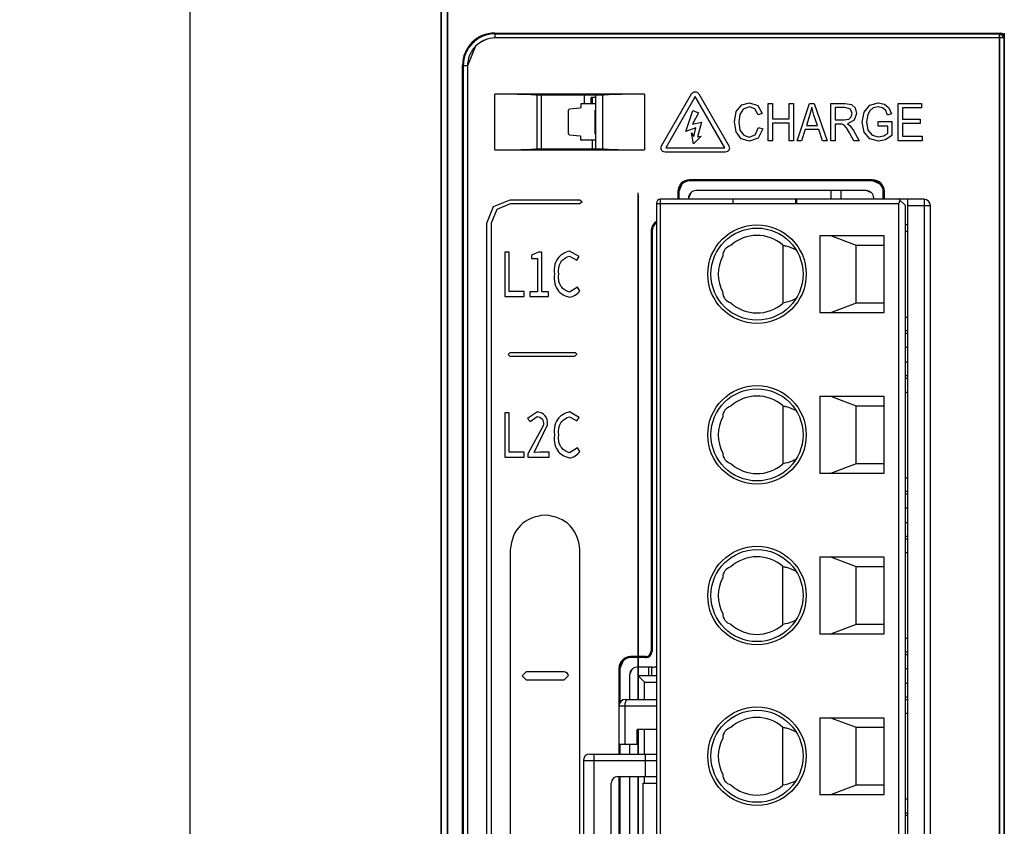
# Model space of a CAD drawing. Header units: millimetres. Extents: x -536 to 1170, y -857 to -283.
# Tile 18 of 39: x 499 to 545, y -447 to -409. Entities that reach past the tile are written whole.
import ezdxf

# ---------------------------------------------------------------- set-up
doc = ezdxf.new("R2010")
doc.units = ezdxf.units.MM
doc.header["$LTSCALE"] = 30.734
doc.header["$PDMODE"] = 3
doc.header["$PDSIZE"] = 2
doc.layers.get('0').update_dxf_attribs({"linetype": 'CONTINUOUS'})
doc.layers.get('Defpoints').update_dxf_attribs({"linetype": 'CONTINUOUS'})
doc.layers.add('标注', color=2, linetype='CONTINUOUS')
doc.styles.get("Standard").update_dxf_attribs({"font": 'txt', "width": 0.707})
doc.dimstyles.get("Standard").update_dxf_attribs({"dimtxt": 7, "dimasz": 4, "dimexe": 2, "dimexo": 0, "dimtad": 0, "dimtih": 1, "dimtoh": 1, "dimdec": 1, "dimdsep": 46, "dimtxsty": 'Standard', "dimcen": 0.09, "dimclrd": 256, "dimclre": 256, "dimclrt": 256, "dimadec": 0, "dimazin": 0, "dimtp": 0.01, "dimtm": 0.01, "dimtfac": 1, "dimtdec": 1, "dimtofl": 0, "dimtmove": 0, "dimatfit": 3, "dimfxl": 0, "dimtolj": 1, "dimarcsym": 0})

# ---------------------------------------------------------------- blocks, each defined once
blk = doc.blocks.new('*D36')
at = {"layer": 'Defpoints', "color": 0}
for p in [(518.828, -377.733), (506.794, -547.733), (520.528, -547.733)]:
    blk.add_point(p, dxfattribs=at)
at = {"layer": '标注', "lineweight": -2}
for p, q in [((518.828, -377.733), (504.794, -377.733)), ((506.794, -381.733), (506.794, -458.608)), ((506.794, -543.733), (506.794, -466.858)), ((520.528, -547.733), (504.794, -547.733))]:
    blk.add_line(p, q, dxfattribs=at)
at = {"layer": '标注'}
for points in [[(507.461, -381.733), (506.127, -381.733), (506.794, -377.733)], [(506.127, -543.733), (507.461, -543.733), (506.794, -547.733)]]:
    blk.add_solid(points, dxfattribs=at)
at = {"layer": '标注', "color": 0, "insert": (506.794, -462.733), "char_height": 7, "attachment_point": 5}
blk.add_mtext('\\A1;170', dxfattribs=at)

msp = doc.modelspace()

# ---------------------------------------------------------------- linework, layer by layer
at = {"linetype": 'Continuous'}
for p, q in [((518.828, -377.733), (518.828, -547.405)), ((518.828, -547.38), (518.828, -377.733)), ((518.828, -547.38), (518.828, -377.733)), ((518.528, -378.033), (518.528, -547.433)), ((518.528, -547.433), (518.528, -378.033)), ((521.055, -409.711), (521.027, -409.683)), ((521.055, -409.711), (521.027, -409.683)), ((521.027, -409.683), (544.628, -409.683)), ((521.027, -409.683), (544.628, -409.683)), ((521.055, -409.911), (521.055, -409.711)), ((521.055, -409.911), (521.055, -409.711)), ((521.055, -409.711), (544.6, -409.711)), ((521.055, -409.711), (544.6, -409.711)), ((544.628, -409.683), (544.6, -409.711)), ((544.628, -409.683), (544.6, -409.711)), ((544.6, -409.711), (544.6, -547.045)), ((544.6, -547.045), (544.6, -409.711)), ((544.828, -409.683), (544.828, -547.07)), ((544.8, -409.911), (521.055, -409.911)), ((544.8, -409.911), (521.055, -409.911)), ((544.828, -409.883), (544.8, -409.911)), ((544.828, -409.883), (544.8, -409.911)), ((544.8, -409.911), (544.8, -547.042)), ((544.8, -409.911), (544.8, -547.042)), ((544.828, -409.883), (544.828, -547.07)), ((520.137, -410.291), (519.756, -411.21)), ((519.528, -547.07), (519.528, -411.182)), ((519.528, -547.07), (519.528, -411.182)), ((519.556, -411.21), (519.528, -411.182)), ((519.556, -411.21), (519.528, -411.182)), ((519.556, -411.21), (519.556, -547.042)), ((519.556, -411.21), (519.556, -547.042)), ((519.756, -411.21), (519.556, -411.21)), ((519.756, -411.21), (519.556, -411.21)), ((519.756, -411.21), (519.756, -547.045)), ((519.756, -411.21), (519.756, -547.045)), ((521.028, -415.133), (521.028, -412.533)), ((521.028, -415.133), (521.028, -412.533)), ((528.028, -412.533), (521.028, -412.533)), ((528.028, -412.533), (521.028, -412.533)), ((521.786, -412.537), (521.028, -412.533)), ((522.413, -412.548), (521.786, -412.537)), ((522.816, -412.564), (522.413, -412.548)), ((522.931, -412.573), (522.816, -412.564)), ((522.999, -412.583), (522.999, -415.083)), ((522.999, -412.583), (522.999, -415.083)), ((526.057, -412.583), (522.999, -412.583)), ((526.057, -412.583), (522.999, -412.583)), ((523.218, -415.083), (523.218, -412.583)), ((525.228, -412.984), (525.228, -412.583)), ((525.528, -412.984), (525.528, -412.691)), ((525.728, -412.691), (525.528, -412.691)), ((525.598, -412.984), (525.598, -412.691)), ((525.728, -412.583), (525.728, -415.083)), ((526.125, -412.573), (526.057, -412.583)), ((526.057, -412.583), (526.057, -415.083)), ((526.057, -412.583), (526.057, -415.083)), ((526.241, -412.564), (526.125, -412.573)), ((526.644, -412.548), (526.241, -412.564)), ((527.272, -412.537), (526.644, -412.548)), ((528.028, -412.533), (528.028, -415.133)), ((528.821, -414.952), (530.226, -412.519)), ((530.395, -412.645), (529.015, -415.035)), ((531.775, -415.035), (530.395, -412.645)), ((530.564, -412.519), (531.968, -414.952)), ((532.567, -413.038), (532.932, -412.933)), ((532.932, -412.933), (533.311, -413.066)), ((538.542, -413.04), (538.939, -412.933)), ((538.939, -412.933), (539.234, -412.994)), ((524.478, -414.388), (524.478, -413.28)), ((525.025, -413.186), (524.524, -413.23)), ((525.048, -413.009), (525.048, -413.161)), ((525.703, -412.984), (525.073, -412.984)), ((525.703, -413.284), (525.703, -414.384)), ((529.947, -414.283), (530.283, -413.289)), ((530.283, -413.289), (530.55, -413.401)), ((532.222, -413.82), (532.312, -413.346)), ((532.312, -413.346), (532.567, -413.038)), ((532.639, -413.226), (532.476, -413.484)), ((532.928, -413.13), (532.639, -413.226)), ((533.178, -413.217), (532.928, -413.13)), ((533.33, -413.493), (533.178, -413.217)), ((533.311, -413.066), (533.526, -413.44)), ((533.806, -414.704), (533.806, -412.962)), ((533.806, -412.962), (534.005, -412.962)), ((534.005, -412.962), (534.005, -413.68)), ((534.783, -412.962), (534.983, -412.962)), ((534.783, -413.68), (534.783, -412.962)), ((534.983, -412.962), (534.983, -414.704)), ((535.151, -414.704), (535.728, -412.962)), ((535.728, -412.962), (535.947, -412.962)), ((535.832, -413.142), (535.749, -413.477)), ((535.94, -413.506), (535.832, -413.142)), ((535.947, -412.962), (536.56, -414.704)), ((536.722, -414.704), (536.722, -412.962)), ((536.722, -412.962), (537.389, -412.962)), ((536.922, -413.154), (536.922, -413.731)), ((537.398, -413.154), (536.922, -413.154)), ((537.389, -412.962), (537.695, -413.009)), ((537.642, -413.234), (537.398, -413.154)), ((537.719, -413.437), (537.642, -413.234)), ((537.695, -413.009), (537.862, -413.175)), ((537.862, -413.175), (537.925, -413.437)), ((538.186, -413.841), (538.278, -413.367)), ((538.278, -413.367), (538.542, -413.04)), ((538.544, -413.305), (538.449, -413.477)), ((538.704, -413.178), (538.544, -413.305)), ((538.94, -413.13), (538.704, -413.178)), ((539.147, -413.176), (538.94, -413.13)), ((539.291, -413.297), (539.147, -413.176)), ((539.234, -412.994), (539.441, -413.164)), ((539.375, -413.507), (539.291, -413.297)), ((539.441, -413.164), (539.555, -413.45)), ((539.876, -414.704), (539.876, -412.962)), ((539.876, -412.962), (540.963, -412.962)), ((540.075, -413.166), (540.075, -413.702)), ((540.963, -413.166), (540.075, -413.166)), ((540.963, -412.962), (540.963, -413.166)), ((530.55, -413.401), (530.269, -413.933)), ((530.269, -413.933), (530.69, -413.835)), ((530.69, -413.835), (530.507, -414.521)), ((532.302, -414.287), (532.222, -413.82)), ((532.476, -413.484), (532.428, -413.819)), ((532.428, -413.819), (532.484, -414.206)), ((533.526, -413.44), (533.33, -413.493)), ((534.005, -413.68), (534.783, -413.68)), ((535.749, -413.477), (535.584, -413.989)), ((536.097, -413.989), (535.94, -413.506)), ((536.922, -413.731), (537.349, -413.731)), ((537.349, -413.731), (537.562, -413.698)), ((537.821, -413.749), (537.501, -413.911)), ((537.562, -413.698), (537.679, -413.593)), ((537.679, -413.593), (537.719, -413.437)), ((537.925, -413.437), (537.821, -413.749)), ((538.278, -414.306), (538.186, -413.841)), ((538.449, -413.477), (538.392, -413.828)), ((538.392, -413.828), (538.461, -414.219)), ((538.941, -414.02), (538.941, -413.816)), ((538.941, -413.816), (539.578, -413.816)), ((539.555, -413.45), (539.375, -413.507)), ((539.578, -413.816), (539.578, -414.461)), ((540.075, -413.702), (540.906, -413.702)), ((540.906, -413.702), (540.906, -413.906)), ((525.728, -413.991), (525.703, -413.991)), ((530.423, -414.101), (529.947, -414.283)), ((530.325, -414.507), (530.423, -414.101)), ((532.533, -414.618), (532.302, -414.287)), ((532.484, -414.206), (532.658, -414.454)), ((533.195, -414.424), (533.351, -414.093)), ((533.551, -414.151), (533.326, -414.584)), ((533.351, -414.093), (533.551, -414.151)), ((534.005, -413.884), (534.005, -414.704)), ((534.783, -413.884), (534.005, -413.884)), ((534.783, -414.704), (534.783, -413.884)), ((535.525, -414.176), (535.362, -414.704)), ((536.159, -414.176), (535.525, -414.176)), ((535.584, -413.989), (536.097, -413.989)), ((536.333, -414.704), (536.159, -414.176)), ((536.922, -413.93), (536.922, -414.704)), ((537.152, -413.93), (536.922, -413.93)), ((537.263, -413.938), (537.152, -413.93)), ((537.354, -413.985), (537.263, -413.938)), ((537.455, -414.101), (537.354, -413.985)), ((537.599, -414.341), (537.455, -414.101)), ((537.501, -413.911), (537.621, -413.998)), ((537.621, -413.998), (537.786, -414.229)), ((537.786, -414.229), (538.046, -414.704)), ((538.552, -414.623), (538.278, -414.306)), ((538.461, -414.219), (538.662, -414.452)), ((539.382, -414.02), (538.941, -414.02)), ((539.382, -414.347), (539.382, -414.02)), ((540.075, -413.906), (540.075, -414.499)), ((540.906, -413.906), (540.075, -413.906)), ((524.524, -414.438), (525.025, -414.482)), ((525.048, -414.659), (525.048, -414.507)), ((525.703, -414.684), (525.073, -414.684)), ((525.598, -415.083), (525.598, -414.684)), ((525.728, -414.341), (525.703, -414.341)), ((530.213, -414.339), (530.325, -414.507)), ((530.311, -414.857), (530.213, -414.339)), ((530.676, -414.493), (530.311, -414.857)), ((530.507, -414.521), (530.676, -414.493)), ((532.929, -414.733), (532.533, -414.618)), ((532.658, -414.454), (532.912, -414.536)), ((532.912, -414.536), (533.195, -414.424)), ((533.326, -414.584), (532.929, -414.733)), ((534.005, -414.704), (533.806, -414.704)), ((534.983, -414.704), (534.783, -414.704)), ((535.362, -414.704), (535.151, -414.704)), ((536.56, -414.704), (536.333, -414.704)), ((536.922, -414.704), (536.722, -414.704)), ((537.797, -414.704), (537.599, -414.341)), ((538.046, -414.704), (537.797, -414.704)), ((538.954, -414.733), (538.552, -414.623)), ((538.662, -414.452), (538.943, -414.529)), ((538.943, -414.529), (539.196, -414.471)), ((539.275, -414.665), (538.954, -414.733)), ((539.196, -414.471), (539.382, -414.347)), ((539.578, -414.461), (539.275, -414.665)), ((540.998, -414.704), (539.876, -414.704)), ((540.075, -414.499), (540.998, -414.499)), ((540.998, -414.499), (540.998, -414.704)), ((521.028, -415.133), (528.028, -415.133)), ((521.028, -415.133), (528.028, -415.133)), ((521.786, -415.129), (522.413, -415.118)), ((522.413, -415.118), (522.816, -415.102)), ((522.816, -415.102), (522.931, -415.092)), ((522.931, -415.092), (522.999, -415.083)), ((522.999, -415.083), (526.057, -415.083)), ((522.999, -415.083), (526.057, -415.083)), ((526.125, -415.092), (526.241, -415.102)), ((526.241, -415.102), (526.644, -415.118)), ((526.644, -415.118), (527.272, -415.129)), ((527.272, -415.129), (528.028, -415.133)), ((529.015, -415.035), (531.775, -415.035)), ((531.799, -415.244), (528.99, -415.244)), ((530.128, -416.583), (530.128, -416.533)), ((530.128, -416.583), (530.128, -416.533)), ((538.678, -416.533), (530.128, -416.533)), ((538.678, -416.533), (530.128, -416.533)), ((538.678, -416.583), (530.128, -416.583)), ((538.678, -416.583), (530.128, -416.583)), ((538.678, -416.583), (538.678, -416.533)), ((538.678, -416.583), (538.678, -416.533)), ((539.067, -416.694), (538.678, -416.533)), ((539.032, -416.729), (538.678, -416.583)), ((529.739, -416.694), (529.578, -417.083)), ((529.775, -416.729), (529.628, -417.083)), ((538.378, -417.033), (530.428, -417.033)), ((538.378, -417.033), (530.428, -417.033)), ((536.728, -417.05), (536.728, -417.434)), ((537.215, -417.434), (537.215, -417.05)), ((538.626, -417.135), (538.378, -417.033)), ((520.979, -417.781), (521.756, -417.458)), ((521.756, -417.458), (525.006, -417.458)), ((525.006, -417.458), (525.106, -417.558)), ((527.728, -417.234), (527.728, -417.134)), ((528.778, -484.434), (528.778, -417.434)), ((541.078, -417.434), (528.778, -417.434)), ((529.578, -417.083), (529.578, -417.434)), ((529.578, -417.083), (529.578, -417.434)), ((529.628, -417.083), (529.578, -417.083)), ((529.628, -417.083), (529.578, -417.083)), ((529.628, -417.083), (529.628, -417.434)), ((529.628, -417.083), (529.628, -417.434)), ((530.181, -417.135), (530.078, -417.383)), ((530.078, -417.383), (530.078, -417.434)), ((530.078, -417.383), (530.078, -417.434)), ((532.143, -417.434), (532.143, -417.634)), ((535.088, -417.634), (535.088, -417.434)), ((535.143, -417.634), (535.143, -417.434)), ((538.728, -417.434), (538.728, -417.383)), ((538.728, -417.434), (538.728, -417.383)), ((539.178, -417.434), (539.178, -417.083)), ((539.178, -417.434), (539.178, -417.083)), ((539.178, -417.083), (539.228, -417.083)), ((539.178, -417.083), (539.228, -417.083)), ((539.228, -417.434), (539.228, -417.083)), ((539.228, -417.434), (539.228, -417.083)), ((540.208, -417.734), (539.908, -417.434)), ((540.328, -484.434), (540.328, -417.434)), ((541.078, -417.434), (541.078, -484.434)), ((520.656, -418.558), (520.979, -417.781)), ((521.12, -417.922), (520.856, -418.558)), ((521.756, -417.658), (521.12, -417.922)), ((525.006, -417.658), (521.756, -417.658)), ((525.106, -417.558), (525.006, -417.658)), ((528.578, -417.634), (528.578, -484.234)), ((528.578, -417.634), (539.908, -417.634)), ((539.908, -484.234), (539.908, -417.634)), ((540.208, -484.134), (540.208, -417.734)), ((540.328, -417.734), (541.378, -417.734)), ((541.378, -484.134), (541.378, -417.734)), ((520.656, -456.183), (520.656, -418.558)), ((520.856, -418.558), (520.856, -456.183)), ((528.489, -418.544), (528.328, -418.933)), ((528.525, -418.579), (528.509, -418.596)), ((540.328, -418.634), (540.208, -418.634)), ((528.328, -418.933), (528.328, -438.533)), ((528.328, -418.933), (528.328, -438.533)), ((528.378, -418.933), (528.328, -418.933)), ((528.378, -418.933), (528.328, -418.933)), ((528.378, -418.933), (528.378, -438.533)), ((528.378, -418.933), (528.378, -438.533)), ((536.208, -419.134), (536.208, -422.734)), ((536.208, -419.134), (539.208, -419.134)), ((536.718, -419.134), (537.908, -419.584)), ((539.208, -419.134), (539.208, -422.734)), ((540.208, -418.934), (540.328, -418.934)), ((534.487, -419.586), (534.487, -422.283)), ((537.908, -422.284), (537.908, -419.584)), ((537.908, -419.584), (539.208, -419.584)), ((521.506, -419.9), (521.506, -421.969)), ((521.71, -419.9), (521.506, -419.9)), ((521.71, -421.746), (521.71, -419.9)), ((523.071, -419.9), (522.739, -420.047)), ((522.739, -420.047), (522.739, -420.21)), ((522.739, -420.21), (523.023, -420.21)), ((523.023, -420.21), (523.023, -421.754)), ((523.225, -419.9), (523.071, -419.9)), ((523.225, -421.754), (523.225, -419.9)), ((524.967, -420.117), (524.527, -419.861)), ((524.529, -420.089), (524.857, -420.287)), ((524.857, -420.287), (524.967, -420.117)), ((524.895, -421.545), (524.523, -421.777)), ((525.006, -421.709), (524.895, -421.545)), ((521.506, -421.969), (522.41, -421.969)), ((522.41, -421.746), (521.71, -421.746)), ((522.41, -421.969), (522.41, -421.746)), ((522.666, -421.754), (522.666, -421.969)), ((523.023, -421.754), (522.666, -421.754)), ((522.666, -421.969), (523.546, -421.969)), ((523.546, -421.754), (523.225, -421.754)), ((523.546, -421.969), (523.546, -421.754)), ((537.908, -422.284), (536.718, -422.734)), ((539.208, -422.284), (537.908, -422.284)), ((539.208, -422.734), (536.208, -422.734)), ((540.208, -422.934), (540.328, -422.934)), ((540.328, -423.584), (540.208, -423.584)), ((540.208, -423.684), (540.328, -423.684)), ((540.208, -424.334), (540.328, -424.334)), ((521.656, -424.683), (521.756, -424.583)), ((521.756, -424.783), (521.656, -424.683)), ((521.756, -424.583), (524.756, -424.583)), ((524.756, -424.783), (521.756, -424.783)), ((524.856, -424.683), (524.756, -424.783)), ((540.328, -425.034), (540.208, -425.034)), ((540.328, -425.684), (540.208, -425.684)), ((540.208, -425.784), (540.328, -425.784)), ((536.208, -426.634), (536.208, -430.234)), ((536.208, -426.634), (539.208, -426.634)), ((536.718, -426.634), (537.908, -427.084)), ((539.208, -426.634), (539.208, -430.234)), ((540.208, -426.434), (540.328, -426.434)), ((534.487, -427.086), (534.487, -429.783)), ((537.908, -429.784), (537.908, -427.084)), ((537.908, -427.084), (539.208, -427.084)), ((521.506, -427.4), (521.506, -429.469)), ((521.71, -427.4), (521.506, -427.4)), ((521.71, -429.246), (521.71, -427.4)), ((523.034, -427.361), (522.561, -427.665)), ((522.677, -427.812), (523.01, -427.572)), ((524.967, -427.617), (524.527, -427.361)), ((524.529, -427.589), (524.857, -427.787)), ((524.857, -427.787), (524.967, -427.617)), ((522.561, -427.665), (522.677, -427.812)), ((523.306, -427.981), (522.57, -429.316)), ((522.872, -429.265), (523.5, -427.973)), ((521.506, -429.469), (522.41, -429.469)), ((522.41, -429.246), (521.71, -429.246)), ((522.41, -429.469), (522.41, -429.246)), ((522.57, -429.316), (522.57, -429.469)), ((522.57, -429.469), (523.579, -429.469)), ((523.135, -429.246), (522.872, -429.265)), ((523.579, -429.246), (523.135, -429.246)), ((523.579, -429.469), (523.579, -429.246)), ((524.895, -429.045), (524.523, -429.277)), ((525.006, -429.209), (524.895, -429.045)), ((537.908, -429.784), (536.718, -430.234)), ((539.208, -429.784), (537.908, -429.784)), ((539.208, -430.234), (536.208, -430.234)), ((540.208, -430.434), (540.328, -430.434)), ((540.328, -431.084), (540.208, -431.084)), ((540.208, -431.184), (540.328, -431.184)), ((540.208, -431.834), (540.328, -431.834)), ((540.328, -432.534), (540.208, -432.534)), ((540.328, -433.184), (540.208, -433.184)), ((540.208, -433.284), (540.328, -433.284)), ((521.756, -433.808), (521.756, -453.058)), ((525.006, -453.058), (525.006, -433.808)), ((540.328, -433.934), (540.208, -433.934)), ((536.208, -434.134), (536.208, -437.734)), ((536.208, -434.134), (539.208, -434.134)), ((536.718, -434.134), (537.908, -434.584)), ((539.208, -434.134), (539.208, -437.734)), ((534.487, -437.283), (534.487, -434.586)), ((537.908, -437.284), (537.908, -434.584)), ((537.908, -434.584), (539.208, -434.584)), ((537.908, -437.284), (536.718, -437.734)), ((539.208, -437.284), (537.908, -437.284)), ((539.208, -437.734), (536.208, -437.734)), ((540.328, -437.934), (540.208, -437.934)), ((528.255, -438.71), (528.328, -438.533)), ((528.29, -438.745), (528.378, -438.533)), ((528.378, -438.533), (528.328, -438.533)), ((528.378, -438.533), (528.328, -438.533)), ((540.328, -438.584), (540.208, -438.584)), ((540.208, -438.684), (540.328, -438.684)), ((526.989, -438.944), (526.828, -439.333)), ((527.025, -438.979), (526.878, -439.333)), ((527.378, -438.833), (527.378, -438.783)), ((527.378, -438.833), (527.378, -438.783)), ((528.078, -438.783), (527.378, -438.783)), ((528.078, -438.783), (527.378, -438.783)), ((528.078, -438.833), (527.378, -438.833)), ((528.078, -438.833), (527.378, -438.833)), ((528.078, -438.833), (528.078, -438.783)), ((528.078, -438.833), (528.078, -438.783)), ((522.306, -439.683), (522.506, -439.483)), ((522.506, -439.483), (524.256, -439.483)), ((526.828, -439.333), (526.828, -441.084)), ((526.828, -439.333), (526.828, -441.084)), ((526.878, -439.333), (526.828, -439.333)), ((526.878, -439.333), (526.828, -439.333)), ((526.878, -439.333), (526.878, -440.929)), ((526.878, -439.333), (526.878, -440.929)), ((527.431, -439.385), (527.328, -439.633)), ((528.378, -439.283), (527.678, -439.283)), ((528.378, -439.283), (527.678, -439.283)), ((528.228, -439.684), (528.228, -439.3)), ((528.361, -439.684), (528.361, -439.3)), ((540.208, -439.334), (540.328, -439.334)), ((522.506, -439.883), (522.306, -439.683)), ((524.256, -439.883), (522.506, -439.883)), ((524.456, -439.683), (524.256, -439.883)), ((527.328, -439.633), (527.328, -440.784)), ((527.328, -439.633), (527.328, -440.784)), ((527.728, -439.684), (527.728, -440.784)), ((528.578, -439.684), (527.728, -439.684)), ((528.028, -439.984), (527.728, -439.684)), ((528.028, -440.784), (528.028, -439.984)), ((528.028, -439.984), (528.578, -439.984)), ((540.328, -440.034), (540.208, -440.034)), ((527.128, -440.784), (528.578, -440.784)), ((540.328, -440.684), (540.208, -440.684)), ((540.208, -440.784), (540.328, -440.784)), ((526.828, -441.084), (526.828, -442.884)), ((526.828, -441.084), (528.578, -441.084)), ((527.117, -442.884), (527.117, -441.084)), ((540.328, -441.434), (540.208, -441.434)), ((536.208, -441.634), (536.208, -445.234)), ((536.208, -441.634), (539.208, -441.634)), ((536.718, -441.634), (537.908, -442.084)), ((539.208, -441.634), (539.208, -445.234)), ((527.678, -442.884), (527.678, -442.184)), ((528.578, -442.184), (527.678, -442.184)), ((527.728, -442.184), (527.728, -443.334)), ((528.028, -443.334), (528.028, -442.184)), ((534.487, -444.783), (534.487, -442.086)), ((537.908, -444.784), (537.908, -442.084)), ((537.908, -442.084), (539.208, -442.084)), ((526.828, -442.884), (526.828, -443.334)), ((526.828, -442.884), (526.828, -443.334)), ((527.678, -442.884), (526.828, -442.884)), ((526.878, -442.884), (526.878, -443.334)), ((526.878, -442.884), (526.878, -443.334)), ((527.328, -442.884), (527.328, -443.334)), ((527.328, -442.884), (527.328, -443.334)), ((525.168, -443.634), (525.168, -458.234)), ((525.168, -443.634), (528.578, -443.634)), ((525.468, -443.334), (528.578, -443.334)), ((525.668, -458.534), (525.668, -443.334)), ((528.055, -443.334), (528.055, -444.384)), ((526.768, -444.384), (528.578, -444.384)), ((526.828, -444.384), (526.828, -449.984)), ((526.828, -444.384), (526.828, -449.984)), ((526.878, -444.384), (526.878, -449.984)), ((526.878, -444.384), (526.878, -449.984)), ((527.328, -444.384), (527.328, -449.984)), ((527.328, -444.384), (527.328, -449.984)), ((527.728, -444.384), (527.728, -449.984)), ((528.028, -444.684), (528.028, -444.384)), ((526.468, -449.784), (526.468, -444.684)), ((527.968, -449.684), (527.968, -444.684)), ((527.968, -444.684), (528.578, -444.684)), ((537.908, -444.784), (536.718, -445.234)), ((539.208, -444.784), (537.908, -444.784)), ((539.208, -445.234), (536.208, -445.234)), ((540.328, -445.434), (540.208, -445.434)), ((540.328, -446.084), (540.208, -446.084)), ((540.208, -446.184), (540.328, -446.184))]:
    msp.add_line(p, q, dxfattribs=at)
at = {"linetype": 'Continuous', "const_width": 0.064}
for points in [[(527.728, -440.784), (527.728, -417.234)], [(527.728, -443.334), (527.728, -442.184)], [(527.728, -449.984), (527.728, -444.384)]]:
    msp.add_lwpolyline(points, dxfattribs=at)
at = {"linetype": 'Continuous'}
for centre, radius in [((533.278, -420.934), 2.3), ((533.278, -420.934), 2.15), ((533.278, -428.434), 2.3), ((533.278, -428.434), 2.15), ((533.278, -435.934), 2.3), ((533.278, -435.934), 2.15), ((533.278, -443.434), 2.3), ((533.278, -443.434), 2.15)]:
    msp.add_circle(centre, radius, dxfattribs=at)
for centre, radius, start, end in [((521.027, -411.181), 1.499, 89.9835, 180.0126), ((521.055, -411.21), 1.499, 90.0015, 179.9985), ((544.6, -409.911), 0.2, 0.0665, 89.9335), ((527.986, -483.209), 70.676, 89.96593, 90.5793), ((524.528, -413.28), 0.05, 95.0131, 180), ((525.023, -413.161), 0.025, 275.0131, 0), ((525.073, -413.009), 0.025, 90, 180), ((524.528, -414.388), 0.05, 180, 264.9869), ((525.023, -414.507), 0.025, 0, 84.9869), ((525.073, -414.659), 0.025, 180, 270), ((521.061, -344.279), 70.854, 269.9735, 270.58614), ((530.128, -417.083), 0.55, 90, 180), ((530.128, -417.083), 0.5, 90, 180), ((538.678, -417.083), 0.55, 0, 90), ((538.678, -417.083), 0.5, 0, 90), ((530.428, -417.383), 0.35, 90, 180), ((538.378, -417.383), 0.35, 0, 90), ((528.778, -417.634), 0.2, 90, 180), ((541.078, -417.734), 0.3, 0, 90), ((528.878, -418.933), 0.55, 123.7891, 180), ((528.878, -418.933), 0.5, 127.6157, 180), ((533.278, -420.934), 1.811, 48.1192, 132.5648), ((532.178, -420.084), 0.5, 104.5035, 180.1205), ((534.266, -421.293), 1.716, 60.8872, 61.7423), ((533.278, -420.934), 1.811, 152.0674, 207.9326), ((532.178, -421.784), 0.5, 179.8796, 255.4968), ((534.266, -420.576), 1.716, 298.2577, 299.1128), ((533.278, -420.934), 1.811, 227.4351, 311.8808), ((533.278, -428.434), 1.811, 48.1192, 132.5648), ((532.178, -427.584), 0.5, 104.5035, 180.1205), ((533.278, -428.434), 1.811, 152.0674, 207.9326), ((534.266, -428.793), 1.716, 60.8872, 61.7423), ((532.178, -429.284), 0.5, 179.8796, 255.4968), ((533.278, -428.434), 1.811, 227.4351, 311.8808), ((534.266, -428.076), 1.716, 298.2577, 299.1128), ((533.278, -435.934), 1.811, 48.1192, 132.5648), ((532.178, -435.084), 0.5, 104.5035, 180.1205), ((534.266, -436.293), 1.716, 60.8872, 61.7423), ((533.278, -435.934), 1.811, 152.0674, 207.9326), ((532.178, -436.784), 0.5, 179.8796, 255.4968), ((533.278, -435.934), 1.811, 227.4351, 311.8808), ((534.266, -435.576), 1.716, 298.2577, 299.1128), ((528.078, -438.533), 0.3, 270, 0), ((528.078, -438.533), 0.25, 270, 0), ((527.378, -439.333), 0.55, 90, 180), ((527.378, -439.333), 0.5, 90, 180), ((527.678, -439.633), 0.35, 90, 180), ((528.378, -438.833), 0.45, 270, 296.7277), ((527.128, -441.084), 0.3, 90, 180), ((533.278, -443.434), 1.811, 48.1192, 132.5648), ((532.178, -442.584), 0.5, 104.5035, 180.1205), ((534.266, -443.793), 1.716, 60.8872, 61.7423), ((533.278, -443.434), 1.811, 152.0674, 207.9326), ((525.468, -443.634), 0.3, 90, 180), ((526.768, -444.684), 0.3, 90, 180), ((532.178, -444.284), 0.5, 179.8796, 255.4968), ((534.266, -443.076), 1.716, 298.2577, 299.1128), ((533.278, -443.434), 1.811, 227.4351, 311.8808)]:
    msp.add_arc(centre, radius, start, end, dxfattribs=at)
for centre, major_axis, ratio, start_param, end_param in [((521.029, -411.184), (1.062, -1.062), 0.998783, 2.356803, 3.926382), ((544.628, -409.883), (0.142, 0.142), 0.998783, -0.784789, 0.784789), ((540.108, -417.634), (0.2, 0), 1, 2.356194, 3.141593)]:
    msp.add_ellipse(centre, major_axis=major_axis, ratio=ratio, start_param=start_param, end_param=end_param, dxfattribs=at)
for points, knots in [([(521.055, -409.711), (520.86, -409.711), (520.466, -409.789), (519.968, -410.123), (519.634, -410.621), (519.556, -411.015), (519.556, -411.21)], [0, 0, 0, 0, 0.250239, 0.500258, 0.750073, 1, 1, 1, 1]), ([(521.055, -409.911), (520.886, -409.911), (520.544, -409.978), (520.113, -410.268), (519.824, -410.7), (519.756, -411.041), (519.756, -411.21)], [0, 0, 0, 0, 0.25024, 0.500258, 0.750072, 1, 1, 1, 1]), ([(530.226, -412.519), (530.282, -412.454), (530.395, -412.389), (530.507, -412.454), (530.564, -412.519)], [0, 0, 0, 0, 0.499917, 1, 1, 1, 1]), ([(522.999, -412.583), (522.977, -412.578), (522.916, -412.571), (522.72, -412.557), (522.338, -412.545), (521.742, -412.535), (521.281, -412.533), (521.028, -412.533)], [0, 0, 0, 0, 0.034717, 0.093538, 0.297703, 0.615936, 1, 1, 1, 1]), ([(528.028, -412.533), (527.776, -412.533), (527.314, -412.535), (526.719, -412.545), (526.336, -412.557), (526.141, -412.571), (526.08, -412.578), (526.057, -412.583)], [0, 0, 0, 0, 0.383605, 0.701897, 0.906333, 0.965242, 1, 1, 1, 1]), ([(521.028, -415.133), (521.281, -415.133), (521.742, -415.131), (522.338, -415.121), (522.72, -415.109), (522.916, -415.095), (522.977, -415.088), (522.999, -415.083)], [0, 0, 0, 0, 0.384064, 0.702297, 0.906462, 0.965283, 1, 1, 1, 1]), ([(526.057, -415.083), (526.08, -415.088), (526.141, -415.095), (526.336, -415.109), (526.719, -415.121), (527.314, -415.131), (527.776, -415.133), (528.028, -415.133)], [0, 0, 0, 0, 0.034757, 0.093665, 0.298098, 0.616392, 1, 1, 1, 1]), ([(528.99, -415.244), (528.906, -415.228), (528.793, -415.163), (528.793, -415.033), (528.821, -414.952)], [0, 0, 0, 0, 0.500086, 1, 1, 1, 1]), ([(531.968, -414.952), (531.996, -415.033), (531.996, -415.163), (531.884, -415.228), (531.799, -415.244)], [0, 0, 0, 0, 0.500011, 1, 1, 1, 1]), ([(534.487, -419.586), (534.538, -419.593), (534.742, -419.633), (534.94, -419.707), (535.078, -419.781)], [0, 0, 0, 0, 0.246191, 1, 1, 1, 1]), ([(524.527, -419.861), (524.307, -419.917), (523.901, -420.146), (523.785, -420.597), (523.816, -420.936)], [0, 0, 0, 0, 0.417591, 1, 1, 1, 1]), ([(524.024, -420.927), (523.991, -420.667), (524.069, -420.323), (524.37, -420.138), (524.529, -420.089)], [0, 0, 0, 0, 0.593309, 1, 1, 1, 1]), ([(523.816, -420.936), (523.783, -421.273), (523.897, -421.721), (524.298, -421.949), (524.514, -422.005)], [0, 0, 0, 0, 0.58608, 1, 1, 1, 1]), ([(524.523, -421.777), (524.364, -421.726), (524.064, -421.537), (523.988, -421.19), (524.024, -420.927)], [0, 0, 0, 0, 0.403974, 1, 1, 1, 1]), ([(535.078, -422.087), (535.031, -422.112), (534.844, -422.202), (534.64, -422.259), (534.487, -422.283)], [0, 0, 0, 0, 0.255677, 1, 1, 1, 1]), ([(534.487, -427.086), (534.538, -427.093), (534.742, -427.133), (534.94, -427.207), (535.078, -427.281)], [0, 0, 0, 0, 0.246191, 1, 1, 1, 1]), ([(523.01, -427.572), (523.109, -427.591), (523.272, -427.677), (523.317, -427.855), (523.306, -427.981)], [0, 0, 0, 0, 0.45329, 1, 1, 1, 1]), ([(523.5, -427.973), (523.511, -427.781), (523.435, -427.511), (523.183, -427.387), (523.034, -427.361)], [0, 0, 0, 0, 0.549036, 1, 1, 1, 1]), ([(524.527, -427.361), (524.307, -427.417), (523.901, -427.646), (523.785, -428.097), (523.816, -428.436)], [0, 0, 0, 0, 0.417591, 1, 1, 1, 1]), ([(524.024, -428.427), (523.991, -428.167), (524.069, -427.823), (524.37, -427.638), (524.529, -427.589)], [0, 0, 0, 0, 0.593309, 1, 1, 1, 1]), ([(523.816, -428.436), (523.783, -428.773), (523.897, -429.221), (524.298, -429.449), (524.514, -429.505)], [0, 0, 0, 0, 0.58608, 1, 1, 1, 1]), ([(524.523, -429.277), (524.364, -429.226), (524.064, -429.037), (523.988, -428.69), (524.024, -428.427)], [0, 0, 0, 0, 0.403974, 1, 1, 1, 1]), ([(535.078, -429.587), (535.031, -429.612), (534.844, -429.702), (534.64, -429.759), (534.487, -429.783)], [0, 0, 0, 0, 0.255677, 1, 1, 1, 1]), ([(523.381, -432.183), (522.886, -432.229), (522.12, -432.547), (521.803, -433.313), (521.756, -433.808)], [0, 0, 0, 0, 0.5, 1, 1, 1, 1]), ([(525.006, -433.808), (524.96, -433.313), (524.642, -432.547), (523.876, -432.229), (523.381, -432.183)], [0, 0, 0, 0, 0.5, 1, 1, 1, 1]), ([(534.487, -434.586), (534.538, -434.593), (534.742, -434.633), (534.94, -434.707), (535.078, -434.781)], [0, 0, 0, 0, 0.246191, 1, 1, 1, 1]), ([(535.078, -437.087), (535.031, -437.112), (534.844, -437.202), (534.64, -437.259), (534.487, -437.283)], [0, 0, 0, 0, 0.255677, 1, 1, 1, 1]), ([(527.117, -441.084), (527.117, -441.046), (527.121, -440.99), (527.137, -440.919), (527.16, -440.849), (527.202, -440.784), (527.244, -440.784)], [0, 0, 0, 0, 0.336794, 0.492266, 0.632848, 1, 1, 1, 1]), ([(534.487, -442.086), (534.538, -442.093), (534.742, -442.133), (534.94, -442.207), (535.078, -442.281)], [0, 0, 0, 0, 0.246191, 1, 1, 1, 1]), ([(535.078, -444.587), (535.031, -444.612), (534.844, -444.702), (534.64, -444.759), (534.487, -444.783)], [0, 0, 0, 0, 0.255677, 1, 1, 1, 1])]:
    msp.add_open_spline(points, degree=3, knots=knots, dxfattribs=at)
for points in [[(544.8, -409.911), (544.8, -409.817), (544.694, -409.711), (544.6, -409.711)], [(544.828, -409.883), (544.828, -409.788), (544.722, -409.683), (544.628, -409.683)], [(521.055, -409.911), (520.724, -409.911), (520.371, -410.057), (520.137, -410.291)], [(522.999, -412.583), (522.977, -412.578), (522.954, -412.576), (522.931, -412.573)], [(526.057, -415.083), (526.08, -415.088), (526.102, -415.09), (526.125, -415.092)], [(530.128, -416.533), (529.988, -416.533), (529.838, -416.595), (529.739, -416.694)], [(530.128, -416.583), (530.001, -416.583), (529.865, -416.639), (529.775, -416.729)], [(530.428, -417.033), (530.339, -417.033), (530.244, -417.072), (530.181, -417.135)], [(539.178, -417.083), (539.178, -416.955), (539.122, -416.82), (539.032, -416.729)], [(539.228, -417.083), (539.228, -416.943), (539.166, -416.793), (539.067, -416.694)], [(538.728, -417.383), (538.728, -417.294), (538.689, -417.199), (538.626, -417.135)], [(528.509, -418.596), (528.428, -418.686), (528.378, -418.813), (528.378, -418.933)], [(528.578, -418.473), (528.546, -418.494), (528.516, -418.518), (528.489, -418.544)], [(528.578, -418.534), (528.559, -418.548), (528.541, -418.563), (528.525, -418.579)], [(524.514, -422.005), (524.705, -422.005), (524.899, -421.868), (525.006, -421.709)], [(524.756, -424.583), (524.803, -424.583), (524.856, -424.636), (524.856, -424.683)], [(524.514, -429.505), (524.705, -429.505), (524.899, -429.368), (525.006, -429.209)], [(527.378, -438.783), (527.238, -438.783), (527.088, -438.845), (526.989, -438.944)], [(527.378, -438.833), (527.251, -438.833), (527.115, -438.889), (527.025, -438.979)], [(528.078, -438.783), (528.142, -438.783), (528.21, -438.755), (528.255, -438.71)], [(528.078, -438.833), (528.155, -438.833), (528.236, -438.799), (528.29, -438.745)], [(524.256, -439.483), (524.351, -439.483), (524.456, -439.589), (524.456, -439.683)], [(527.678, -439.283), (527.589, -439.283), (527.494, -439.322), (527.431, -439.385)], [(528.378, -439.283), (528.445, -439.283), (528.515, -439.266), (528.578, -439.235)]]:
    msp.add_open_spline(points, degree=3, dxfattribs=at)

# ---------------------------------------------------------------- dimensions: what is measured, and where the dimension line sits
at = {"layer": '标注'}
dim = msp.add_linear_dim(base=(506.794, -547.733), p1=(518.828, -377.733), p2=(520.528, -547.733), angle=90, dimstyle='Standard', override={"dimtad": 0, "dimtih": 1, "dimtoh": 1, "dimdec": 0, "dimzin": 0, "dimtxsty": 'Standard', "dimcen": 5.0292, "dimclrt": 0, "dimtol": 0, "dimtdec": 4, "dimtzin": 0}, dxfattribs=at)
dim.commit()
dim.dimension.update_dxf_attribs({"geometry": '*D36', "text_midpoint": (506.794, -462.733), "dimtype": 160})

doc.saveas('drawing.dxf')
